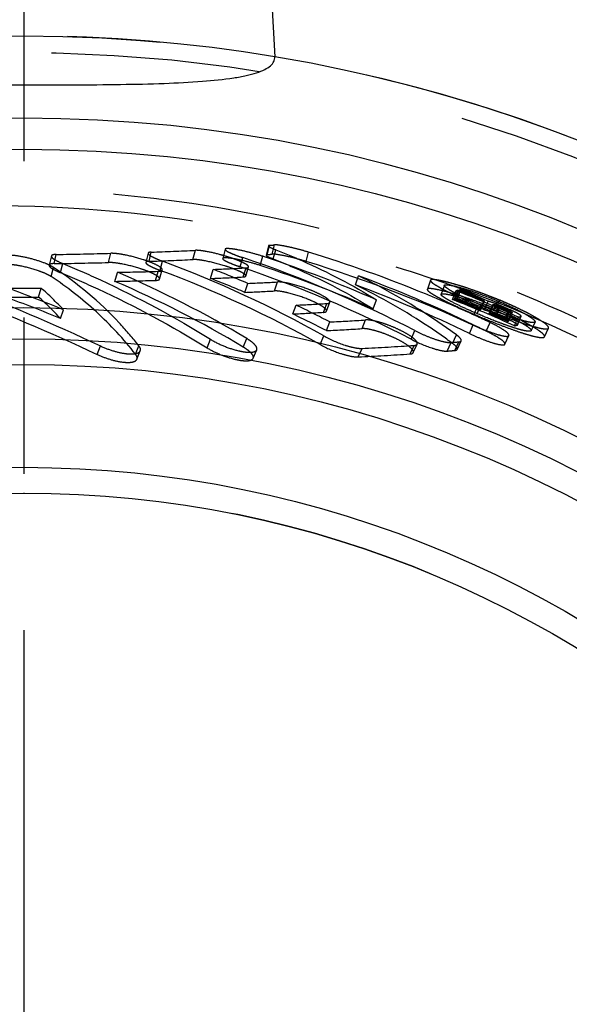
# Model space of a CAD drawing. Header units: millimetres. Extents: x 410 to 590, y 440 to 560.
# Tile 5 of 6: x 537 to 555, y 509 to 540. Entities that reach past the tile are written whole.
import ezdxf

# ---------------------------------------------------------------- set-up
doc = ezdxf.new("R2010")
doc.units = ezdxf.units.MM
doc.header["$LTSCALE"] = 65.185185
doc.linetypes.add('CENTER', pattern=[0.6, 0.375, -0.075, 0.075, -0.075])
doc.linetypes.add('HIDDEN', pattern=[0.2, 0.1, -0.1])
for name, color, linetype in [('ACHSEN_S', 7, 'CONTINUOUS'), ('KOERPER', 7, 'CONTINUOUS'), ('KONST.EL_MIT_GEO', 7, 'CONTINUOUS')]:
    doc.layers.add(name, color=color, linetype=linetype)

msp = doc.modelspace()

# ---------------------------------------------------------------- linework, layer by layer
at = {"layer": 'ACHSEN_S', "color": 2, "linetype": 'CENTER'}
msp.add_line((537.5, 560.263), (537.5, 439.738), dxfattribs=at)
at = {"layer": 'KOERPER', "color": 7, "linetype": 'Continuous'}
msp.add_line((544.5, 555.263), (545.348, 539.085), dxfattribs=at)
at = {"layer": 'KOERPER', "color": 8, "linetype": 'HIDDEN'}
for radius, start, end in [(47.5, 80.4901, 99.5099), (33.2, 270, 90)]:
    msp.add_arc((537.5, 492.238), radius, start, end, dxfattribs=at)
at = {"layer": 'KOERPER', "color": 7, "linetype": 'Continuous'}
msp.add_arc((537.5, 492.238), 47.5, 99.5099, 80.4901, dxfattribs=at)
for points, knots in [([(529.652, 539.085), (529.65, 539.035), (529.673, 538.927), (529.792, 538.789), (529.98, 538.674), (530.236, 538.575), (530.562, 538.49), (531.125, 538.388), (531.981, 538.304), (533.161, 538.246), (534.51, 538.217), (535.975, 538.205), (536.985, 538.203), (537.5, 538.203)], [0, 0, 0, 0, 0.01828, 0.039045, 0.065474, 0.099105, 0.140504, 0.189745, 0.310657, 0.45812, 0.626619, 0.809612, 1, 1, 1, 1]), ([(537.5, 538.203), (538.015, 538.203), (539.025, 538.205), (540.49, 538.217), (541.839, 538.246), (543.019, 538.304), (543.875, 538.388), (544.438, 538.49), (544.764, 538.575), (545.02, 538.674), (545.208, 538.789), (545.327, 538.927), (545.35, 539.035), (545.348, 539.085)], [0, 0, 0, 0, 0.190392, 0.373386, 0.541886, 0.689348, 0.810258, 0.859498, 0.900896, 0.934527, 0.960956, 0.98172, 1, 1, 1, 1])]:
    msp.add_open_spline(points, degree=3, knots=knots, dxfattribs=at)
at = {"layer": 'KONST.EL_MIT_GEO', "color": 8, "linetype": 'HIDDEN'}
for p, q in [((545.263, 532.911), (545.338, 533.2)), ((538.45, 532.614), (538.519, 532.901)), ((540.155, 532.649), (540.226, 532.937)), ((541.391, 532.942), (541.318, 532.654)), ((541.417, 532.687), (541.489, 532.974)), ((542.792, 532.743), (542.866, 533.031)), ((543.795, 533.064), (543.72, 532.776)), ((545.154, 533.172), (545.079, 532.883)), ((545.111, 532.896), (545.185, 533.185)), ((545.299, 532.761), (545.377, 533.049)), ((546.325, 532.685), (546.405, 532.972)), ((538.365, 532.854), (538.296, 532.566)), ((538.648, 532.333), (538.721, 532.618)), ((541.763, 532.405), (541.84, 532.69)), ((544.265, 532.516), (544.345, 532.803)), ((544.891, 532.557), (544.97, 532.844)), ((545.056, 532.816), (544.97, 532.844)), ((538.359, 532.209), (538.433, 532.494)), ((540.35, 532.059), (540.43, 532.342)), ((541.621, 532.09), (541.703, 532.373)), ((541.749, 532.133), (541.83, 532.416)), ((543.343, 532.149), (543.427, 532.433)), ((544.365, 532.197), (544.45, 532.481)), ((544.442, 532.226), (544.527, 532.51)), ((544.416, 531.715), (544.508, 531.995)), ((545.341, 531.76), (545.433, 532.041)), ((547.868, 531.952), (547.962, 532.234)), ((550.218, 532.093), (550.117, 531.811)), ((537.963, 531.569), (538.043, 531.849)), ((550.649, 531.937), (550.545, 531.656)), ((550.908, 531.49), (551.014, 531.769)), ((550.961, 531.502), (551.067, 531.781)), ((551.01, 531.514), (551.116, 531.793)), ((551.02, 531.77), (551.014, 531.769)), ((551.06, 531.526), (551.166, 531.805)), ((551.109, 531.764), (551.067, 531.781)), ((551.144, 531.751), (551.109, 531.764)), ((546.873, 531.09), (546.976, 531.367)), ((546.964, 531.128), (547.066, 531.404)), ((548.426, 531.202), (548.531, 531.479)), ((551.522, 531.598), (551.431, 531.635)), ((551.773, 531.172), (551.885, 531.449)), ((551.789, 531.176), (551.901, 531.452)), ((551.885, 531.449), (551.846, 531.465)), ((551.9, 531.163), (552.013, 531.439)), ((552.013, 531.439), (551.919, 531.481)), ((552.196, 531.176), (552.309, 531.453)), ((552.258, 531.196), (552.371, 531.473)), ((538.655, 530.898), (538.743, 531.173)), ((545.913, 531.039), (546.015, 531.315)), ((551.579, 531.029), (551.692, 531.305)), ((551.674, 531.048), (551.787, 531.324)), ((551.837, 531.302), (551.825, 531.308)), ((552.05, 531.055), (552.163, 531.331)), ((552.076, 531.061), (552.19, 531.337)), ((552.228, 531.303), (552.163, 531.331)), ((552.239, 531.009), (552.353, 531.285)), ((552.289, 531.022), (552.404, 531.298)), ((552.539, 530.879), (552.656, 531.153)), ((552.612, 531.136), (552.548, 531.164)), ((552.59, 530.892), (552.707, 531.167)), ((552.676, 531.108), (552.612, 531.136)), ((552.622, 530.805), (552.74, 531.08)), ((552.65, 530.812), (552.767, 531.086)), ((552.74, 531.08), (552.676, 531.108)), ((552.769, 531.088), (552.767, 531.086)), ((546.961, 530.518), (547.07, 530.79)), ((548.079, 530.581), (548.189, 530.853)), ((551.957, 530.501), (552.076, 530.773)), ((552.652, 530.814), (552.65, 530.812)), ((552.717, 530.957), (552.699, 530.963)), ((552.842, 530.669), (552.961, 530.942)), ((552.925, 530.689), (553.044, 530.962)), ((552.932, 530.694), (553.051, 530.967)), ((553.36, 530.516), (553.482, 530.788)), ((549.609, 530.249), (549.726, 530.52)), ((551.434, 530.429), (551.553, 530.701)), ((553.778, 530.327), (553.903, 530.598)), ((543.236, 529.978), (543.342, 530.246)), ((544.365, 530.003), (544.472, 530.271)), ((546.767, 530.084), (546.88, 530.352)), ((550.741, 529.878), (550.864, 530.145)), ((550.906, 530.117), (551.027, 530.386)), ((550.979, 529.899), (551.102, 530.167)), ((551.05, 529.932), (551.173, 530.2)), ((552.542, 530.093), (552.666, 530.362)), ((539.802, 529.772), (539.901, 530.039)), ((540.996, 529.779), (541.098, 530.046)), ((541.041, 529.625), (541.143, 529.89)), ((541.098, 530.046), (541.064, 530.089)), ((544.673, 529.654), (544.784, 529.92)), ((547.958, 529.695), (548.076, 529.962)), ((549.579, 529.789), (549.7, 530.056)), ((549.678, 529.832), (549.799, 530.099))]:
    msp.add_line(p, q, dxfattribs=at)
msp.add_circle((537.5, 492.238), 47.5, dxfattribs=at)
at = {"layer": 'KONST.EL_MIT_GEO', "color": 7, "linetype": 'Continuous'}
for radius in [44.936, 43.954, 39, 38.025, 37.221, 34.004, 33.2]:
    msp.add_circle((537.5, 492.238), radius, dxfattribs=at)
at = {"layer": 'KONST.EL_MIT_GEO', "color": 8, "linetype": 'HIDDEN'}
for centre, radius, start, end in [((537.5, 492.238), 46.964, 218.3056, 141.6944), ((542.701, 559.667), 26.598, 275.3599, 275.6902), ((535.611, 713.968), 181.09, 270.91993, 271.46016), ((538.072, 633.624), 100.708, 271.94452, 272.72843), ((541.992, 526.759), 6.354, 73.9951, 74.9233), ((542.62, 559.637), 26.857, 275.3212, 275.6482), ((534.19, 493.07), 41.731, 67.6505, 72.9789), ((535.544, 714.573), 181.982, 270.91489, 271.45161), ((539.928, 528.687), 4.256, 70.7522, 72.0137), ((537.999, 633.962), 101.333, 271.93305, 272.71129), ((529.591, 499.683), 35.207, 60.589, 69.6394), ((531.926, 496.05), 38.794, 62.6881, 71.3293), ((532.577, 495.184), 39.646, 66.2727, 71.6546), ((534.102, 492.797), 41.718, 64.6598, 72.963), ((537.582, 531.069), 1.661, 63.3291, 64.5137), ((536.911, 702.64), 170.334, 271.1836, 271.61187), ((527.473, 502.063), 32.935, 58.9249, 66.8329), ((529.599, 499.623), 34.965, 60.5942, 69.6429), ((539.474, 626.849), 94.498, 272.39739, 273.0181), ((530.457, 498.865), 35.987, 67.0179, 68.8742), ((531.933, 496.014), 38.53, 62.6925, 71.333), ((532.587, 495.161), 39.367, 66.2765, 71.7883), ((536.835, 703.127), 171.104, 271.17704, 271.60276), ((527.484, 501.988), 32.708, 58.9282, 66.836), ((539.391, 627.101), 95.034, 272.38333, 272.99986), ((530.463, 498.807), 35.744, 67.0217, 68.8776), ((540.572, 620.68), 88.772, 272.54126, 273.13928), ((533.51, 493.403), 41.433, 64.1846, 69.5863), ((548.344, 522.914), 9.43, 72.9208, 74.4804), ((536.129, 819.142), 287.299, 270.17806, 270.38183), ((516.718, 477.245), 58.251, 67.78438, 69.60169), ((531.372, 524.25), 10.112, 43.2073, 48.7227), ((540.482, 620.876), 89.248, 272.52674, 273.12082), ((533.516, 493.382), 41.153, 64.189, 69.59), ((534.025, 492.663), 42.169, 66.5023, 67.6545), ((551.86, 533.542), 2.038, 237.9957, 239.8815), ((552.391, 534.454), 3.093, 239.8541, 241.2646), ((553.091, 535.73), 4.548, 241.2587, 242.4348), ((553.857, 537.19), 6.198, 242.409, 243.064), ((535.082, 491.56), 43.25, 65.5812, 68.3845), ((549.671, 537.778), 6.158, 282.6526, 282.822), ((549.73, 537.521), 5.893, 282.8211, 283.1118), ((554.273, 538.007), 7.114, 243.0519, 243.1859), ((547.939, 521.581), 10.823, 72.7191, 72.9384), ((549.956, 536.576), 4.922, 283.6351, 284.2388), ((536.651, 497.338), 37.368, 65.9137, 67.226), ((535.207, 491.618), 43.181, 67.9309, 68.3409), ((547.716, 520.869), 11.569, 72.2405, 72.7165), ((536.695, 497.17), 37.537, 66.0731, 67.3244), ((547.369, 519.785), 12.708, 71.5901, 72.2387), ((546.847, 518.226), 14.351, 70.3849, 71.5775), ((546.582, 517.482), 15.141, 69.8028, 70.3885), ((546.519, 517.307), 15.327, 68.6672, 69.8052), ((536.051, 819.854), 288.291, 270.17713, 270.37983), ((516.762, 477.207), 57.983, 67.81639, 69.63176), ((531.355, 524.068), 9.996, 43.0934, 48.6224), ((541.752, 619.923), 88.71, 272.7546, 273.37596), ((549.59, 537.436), 6.09, 282.4961, 283.0065), ((535.086, 491.553), 42.957, 65.5849, 68.3878), ((535.199, 491.583), 42.918, 67.284, 68.4545), ((549.845, 536.355), 4.979, 283.527, 284.1242), ((536.649, 497.314), 37.092, 65.91, 67.2226), ((536.694, 497.148), 37.259, 65.9131, 67.3211), ((557.912, 545.602), 15.537, 245.0223, 246.3284), ((535.188, 491.572), 43.231, 67.5408, 67.8009), ((557.983, 545.761), 15.711, 246.3237, 246.7735), ((535.179, 491.549), 43.256, 67.3363, 67.5408), ((550.573, 536.892), 5.599, 283.5448, 283.7167), ((546.719, 517.819), 14.777, 68.0886, 68.6682), ((547.04, 518.615), 13.919, 67.4794, 68.09), ((550.845, 527.656), 3.961, 66.8319, 68.9914), ((547.248, 519.096), 13.396, 67.0935, 67.5147), ((547.237, 519.07), 13.424, 66.8867, 67.0937), ((547.289, 519.192), 13.291, 66.2612, 66.8879), ((547.491, 519.65), 12.79, 65.6184, 66.2629), ((541.653, 620.077), 89.139, 272.73934, 273.3568), ((529.984, 497.817), 37.136, 62.6071, 64.4253), ((533.951, 492.491), 42.356, 65.3319, 66.5023), ((550.457, 536.676), 5.659, 283.4416, 283.6117), ((557.761, 545.203), 15.11, 246.7133, 246.8673), ((558.119, 546.044), 16.024, 246.9177, 247.1601), ((558.537, 547.036), 17.101, 247.1615, 247.5751), ((558.914, 547.949), 18.089, 247.5739, 247.97), ((550.736, 536.49), 5.591, 283.5833, 283.8652), ((535.143, 491.449), 43.063, 66.0526, 66.8838), ((558.629, 547.237), 17.321, 247.961, 248.6675), ((550.854, 536.706), 5.533, 283.6866, 283.9715), ((535.147, 491.473), 43.338, 66.5108, 66.788), ((558.086, 545.852), 15.834, 248.6747, 248.8345), ((535.219, 491.407), 43.404, 66.3121, 66.7479), ((557.642, 544.703), 14.602, 248.8297, 249.3278), ((535.297, 491.361), 43.447, 66.3777, 66.8126), ((535.137, 491.451), 43.362, 66.3261, 66.5109), ((551.251, 527.838), 3.634, 65.659, 66.3811), ((551.409, 536.43), 5.514, 283.9745, 284.2646), ((547.821, 520.377), 11.992, 64.9333, 65.6197), ((529.993, 497.767), 36.885, 62.6115, 64.4295), ((542.984, 612.361), 81.674, 272.86726, 273.6538), ((533.899, 492.378), 42.481, 64.6663, 65.3321), ((535.223, 491.401), 43.109, 66.3159, 66.7513), ((535.301, 491.355), 43.152, 66.3807, 66.816), ((557.004, 543.012), 12.795, 249.3268, 249.8822), ((556.426, 541.434), 11.115, 249.8823, 250.404), ((551.287, 536.213), 5.57, 283.8708, 284.1581), ((555.717, 539.432), 8.991, 250.5089, 251.2433), ((555.158, 537.785), 7.251, 251.2414, 252.1075), ((554.749, 536.519), 5.921, 252.1106, 252.8762), ((551.607, 536.564), 5.783, 283.549, 284.3926), ((542.879, 612.469), 82.053, 272.85178, 273.63345), ((551.483, 536.349), 5.84, 283.4506, 284.2861), ((546.732, 577.302), 47.337, 275.008, 275.2973), ((543.783, 618.392), 88.534, 272.77917, 273.83184), ((546.611, 577.275), 47.577, 274.98, 275.2675), ((543.67, 618.49), 88.898, 272.76475, 273.81125)]:
    msp.add_arc(centre, radius, start, end, dxfattribs=at)
for points, knots in [([(504.405, 522.292), (505.992, 523.687), (509.314, 526.335), (514.753, 529.684), (520.606, 532.302), (526.773, 534.1), (533.14, 535.016), (539.578, 535.011), (545.95, 534.072), (552.118, 532.209), (557.945, 529.455), (563.299, 525.866), (568.057, 521.517), (572.112, 516.505), (575.368, 510.94), (577.749, 504.949), (579.201, 498.667), (579.688, 492.238), (579.201, 485.809), (577.749, 479.527), (575.368, 473.535), (572.112, 467.97), (568.058, 462.958), (563.299, 458.61), (557.945, 455.02), (552.119, 452.267), (545.951, 450.403), (539.578, 449.464), (533.141, 449.459), (526.773, 450.375), (520.606, 452.173), (514.753, 454.791), (509.314, 458.14), (505.992, 460.788), (504.405, 462.183)], [0, 0, 0, 0, 0.030904, 0.061992, 0.093168, 0.124393, 0.15565, 0.186929, 0.218219, 0.249518, 0.280821, 0.312128, 0.343437, 0.374748, 0.40606, 0.437373, 0.468686, 0.499999, 0.531312, 0.562626, 0.593938, 0.62525, 0.656561, 0.68787, 0.719177, 0.75048, 0.781779, 0.813069, 0.844348, 0.875606, 0.906832, 0.938008, 0.969096, 1, 1, 1, 1]), ([(536.286, 534.437), (539.06, 534.439), (543.236, 534.046), (548.635, 532.735), (553.884, 530.908), (560.075, 527.678), (566.6, 522.432), (571.973, 516.007), (575.977, 508.651), (578.452, 500.649), (579.299, 492.316), (578.483, 483.98), (576.038, 475.97), (572.061, 468.598), (566.713, 462.154), (560.206, 456.883), (554.027, 453.63), (548.785, 451.785), (543.391, 450.454), (539.216, 450.046), (536.443, 450.038)], [0, 0, 0, 0, 0.062483, 0.093763, 0.125044, 0.187534, 0.250025, 0.312518, 0.375012, 0.437506, 0.5, 0.562494, 0.624988, 0.687481, 0.749974, 0.812466, 0.874956, 0.906237, 0.937517, 1, 1, 1, 1]), ([(546.405, 532.972), (546.296, 533.006), (546.081, 533.066), (545.777, 533.14), (545.532, 533.184), (545.39, 533.205), (545.338, 533.2)], [0, 0, 0, 0, 0.312942, 0.612913, 0.855673, 1, 1, 1, 1]), ([(538.519, 532.901), (538.482, 532.901), (538.43, 532.9), (538.37, 532.872), (538.365, 532.854)], [0, 0, 0, 0, 0.666574, 1, 1, 1, 1]), ([(541.242, 532.735), (541.058, 532.795), (540.786, 532.867), (540.445, 532.925), (540.292, 532.938), (540.226, 532.937)], [0, 0, 0, 0, 0.558668, 0.809599, 1, 1, 1, 1]), ([(541.391, 532.942), (541.387, 532.925), (541.433, 532.876), (541.519, 532.828), (541.665, 532.757), (541.777, 532.714), (541.84, 532.69)], [0, 0, 0, 0, 0.099451, 0.307538, 0.614418, 1, 1, 1, 1]), ([(541.489, 532.974), (541.466, 532.974), (541.432, 532.973), (541.394, 532.953), (541.391, 532.942)], [0, 0, 0, 0, 0.663254, 1, 1, 1, 1]), ([(543.645, 532.894), (543.494, 532.935), (543.28, 532.985), (543.019, 533.024), (542.911, 533.033), (542.866, 533.031)], [0, 0, 0, 0, 0.591221, 0.829685, 1, 1, 1, 1]), ([(543.795, 533.064), (543.793, 533.057), (543.804, 533.038), (543.853, 533.002), (543.961, 532.947), (544.134, 532.877), (544.27, 532.828), (544.345, 532.803)], [0, 0, 0, 0, 0.032672, 0.09229, 0.301206, 0.613336, 1, 1, 1, 1]), ([(544.97, 532.844), (544.841, 532.886), (544.585, 532.96), (544.272, 533.033), (544.049, 533.071), (543.922, 533.084), (543.847, 533.087), (543.798, 533.076), (543.795, 533.064)], [0, 0, 0, 0, 0.337515, 0.661396, 0.796369, 0.901773, 0.969921, 1, 1, 1, 1]), ([(545.111, 532.896), (545.106, 532.896), (545.095, 532.894), (545.08, 532.89), (545.079, 532.883)], [0, 0, 0, 0, 0.376065, 1, 1, 1, 1]), ([(545.154, 533.172), (545.152, 533.165), (545.174, 533.143), (545.215, 533.12), (545.288, 533.085), (545.344, 533.062), (545.377, 533.049)], [0, 0, 0, 0, 0.090635, 0.289849, 0.597601, 1, 1, 1, 1]), ([(545.185, 533.185), (545.181, 533.185), (545.17, 533.183), (545.156, 533.179), (545.154, 533.172)], [0, 0, 0, 0, 0.372454, 1, 1, 1, 1]), ([(546.325, 532.685), (546.211, 532.72), (545.988, 532.782), (545.68, 532.856), (545.441, 532.897), (545.31, 532.915), (545.263, 532.911)], [0, 0, 0, 0, 0.32866, 0.638804, 0.871414, 1, 1, 1, 1]), ([(545.377, 533.049), (545.658, 532.939), (546.742, 532.486), (547.788, 531.939), (548.531, 531.479)], [0, 0, 0, 0, 0.256717, 1, 1, 1, 1]), ([(538.359, 532.209), (538.306, 532.244), (538.176, 532.309), (537.863, 532.431), (537.512, 532.522), (537.169, 532.582), (536.96, 532.596), (536.828, 532.595), (536.751, 532.562), (536.746, 532.541)], [0, 0, 0, 0, 0.111999, 0.25635, 0.596397, 0.751649, 0.878124, 0.960712, 1, 1, 1, 1]), ([(538.195, 532.614), (538.061, 532.669), (537.774, 532.761), (537.364, 532.854), (537.046, 532.886), (536.875, 532.876), (536.817, 532.846), (536.813, 532.828)], [0, 0, 0, 0, 0.30381, 0.628882, 0.885079, 0.960736, 1, 1, 1, 1]), ([(538.45, 532.614), (538.414, 532.614), (538.362, 532.613), (538.3, 532.585), (538.296, 532.566)], [0, 0, 0, 0, 0.653636, 1, 1, 1, 1]), ([(538.365, 532.854), (538.361, 532.838), (538.391, 532.791), (538.509, 532.713), (538.629, 532.655), (538.721, 532.618)], [0, 0, 0, 0, 0.11266, 0.319655, 1, 1, 1, 1]), ([(538.721, 532.618), (539.117, 532.455), (540.705, 531.763), (542.234, 530.935), (543.342, 530.246)], [0, 0, 0, 0, 0.247187, 1, 1, 1, 1]), ([(541.749, 532.133), (541.756, 532.156), (541.694, 532.223), (541.575, 532.288), (541.375, 532.38), (541.036, 532.496), (540.678, 532.588), (540.349, 532.64), (540.212, 532.651), (540.155, 532.649)], [0, 0, 0, 0, 0.041622, 0.128278, 0.256874, 0.416904, 0.759549, 0.89976, 1, 1, 1, 1]), ([(541.318, 532.654), (541.314, 532.638), (541.357, 532.59), (541.444, 532.542), (541.588, 532.471), (541.7, 532.428), (541.763, 532.405)], [0, 0, 0, 0, 0.09596, 0.301065, 0.615685, 1, 1, 1, 1]), ([(541.417, 532.687), (541.393, 532.686), (541.359, 532.685), (541.321, 532.666), (541.318, 532.654)], [0, 0, 0, 0, 0.65417, 1, 1, 1, 1]), ([(541.495, 532.643), (541.482, 532.649), (541.428, 532.67), (541.373, 532.691), (541.331, 532.705)], [0, 0, 0, 0, 0.23854, 1, 1, 1, 1]), ([(541.83, 532.416), (541.834, 532.431), (541.808, 532.476), (541.697, 532.553), (541.583, 532.607), (541.495, 532.643)], [0, 0, 0, 0, 0.111785, 0.316339, 1, 1, 1, 1]), ([(544.442, 532.226), (544.449, 532.248), (544.372, 532.311), (544.249, 532.374), (544.03, 532.466), (543.673, 532.583), (543.303, 532.679), (542.974, 532.733), (542.844, 532.745), (542.792, 532.743)], [0, 0, 0, 0, 0.039215, 0.129486, 0.264544, 0.430276, 0.777479, 0.911983, 1, 1, 1, 1]), ([(543.72, 532.776), (543.716, 532.759), (543.778, 532.714), (543.876, 532.664), (544.055, 532.59), (544.19, 532.542), (544.265, 532.516)], [0, 0, 0, 0, 0.082971, 0.288336, 0.609296, 1, 1, 1, 1]), ([(544.891, 532.557), (544.759, 532.6), (544.499, 532.675), (544.182, 532.748), (543.961, 532.785), (543.839, 532.796), (543.767, 532.798), (543.723, 532.786), (543.72, 532.776)], [0, 0, 0, 0, 0.34653, 0.673986, 0.806569, 0.90906, 0.972304, 1, 1, 1, 1]), ([(544.1, 532.752), (544.073, 532.762), (543.955, 532.803), (543.836, 532.84), (543.744, 532.867)], [0, 0, 0, 0, 0.236676, 1, 1, 1, 1]), ([(544.527, 532.51), (544.531, 532.526), (544.489, 532.573), (544.408, 532.62), (544.269, 532.688), (544.161, 532.729), (544.1, 532.752)], [0, 0, 0, 0, 0.097535, 0.302654, 0.611448, 1, 1, 1, 1]), ([(545.079, 532.883), (545.077, 532.876), (545.097, 532.855), (545.137, 532.833), (545.209, 532.797), (545.266, 532.774), (545.299, 532.761)], [0, 0, 0, 0, 0.08526, 0.274558, 0.577749, 1, 1, 1, 1]), ([(545.299, 532.761), (545.575, 532.653), (546.65, 532.204), (547.687, 531.661), (548.426, 531.202)], [0, 0, 0, 0, 0.254243, 1, 1, 1, 1]), ([(533.902, 532.473), (534.405, 532.303), (536.438, 531.577), (538.428, 530.733), (539.901, 530.039)], [0, 0, 0, 0, 0.245746, 1, 1, 1, 1]), ([(538.296, 532.566), (538.292, 532.551), (538.32, 532.506), (538.437, 532.427), (538.556, 532.37), (538.648, 532.333)], [0, 0, 0, 0, 0.109577, 0.315535, 1, 1, 1, 1]), ([(538.433, 532.494), (538.426, 532.499), (538.391, 532.52), (538.356, 532.539), (538.328, 532.553)], [0, 0, 0, 0, 0.226145, 1, 1, 1, 1]), ([(541.064, 530.089), (540.88, 530.321), (540.103, 531.224), (539.18, 532.001), (538.433, 532.494)], [0, 0, 0, 0, 0.248697, 1, 1, 1, 1]), ([(538.648, 532.333), (539.041, 532.171), (540.618, 531.484), (542.136, 530.661), (543.236, 529.978)], [0, 0, 0, 0, 0.247194, 1, 1, 1, 1]), ([(541.703, 532.373), (541.733, 532.374), (541.777, 532.375), (541.826, 532.401), (541.83, 532.416)], [0, 0, 0, 0, 0.652159, 1, 1, 1, 1]), ([(544.45, 532.481), (544.468, 532.482), (544.495, 532.484), (544.524, 532.5), (544.527, 532.51)], [0, 0, 0, 0, 0.646312, 1, 1, 1, 1]), ([(533.835, 532.189), (534.328, 532.022), (536.351, 531.302), (538.331, 530.464), (539.802, 529.772)], [0, 0, 0, 0, 0.242508, 1, 1, 1, 1]), ([(540.996, 529.779), (540.625, 530.252), (539.808, 531.138), (538.858, 531.879), (538.359, 532.209)], [0, 0, 0, 0, 0.501091, 1, 1, 1, 1]), ([(541.621, 532.09), (541.651, 532.091), (541.695, 532.092), (541.745, 532.117), (541.749, 532.133)], [0, 0, 0, 0, 0.644453, 1, 1, 1, 1]), ([(544.365, 532.197), (544.375, 532.198), (544.401, 532.2), (544.437, 532.209), (544.442, 532.226)], [0, 0, 0, 0, 0.371239, 1, 1, 1, 1]), ([(547.066, 531.404), (547.075, 531.428), (547.015, 531.506), (546.89, 531.585), (546.683, 531.697), (546.335, 531.841), (545.97, 531.959), (545.634, 532.028), (545.492, 532.044), (545.433, 532.041)], [0, 0, 0, 0, 0.042517, 0.132092, 0.264757, 0.426322, 0.763529, 0.902114, 1, 1, 1, 1]), ([(551.027, 530.386), (550.792, 530.559), (549.814, 531.245), (548.773, 531.839), (547.962, 532.234)], [0, 0, 0, 0, 0.244598, 1, 1, 1, 1]), ([(550.218, 532.093), (550.213, 532.079), (550.246, 532.033), (550.318, 531.981), (550.446, 531.9), (550.62, 531.805), (550.84, 531.694), (551.2, 531.522), (551.489, 531.392), (551.692, 531.305)], [0, 0, 0, 0, 0.026249, 0.082038, 0.170032, 0.289107, 0.436405, 0.607309, 1, 1, 1, 1]), ([(550.868, 532), (550.78, 532.024), (550.627, 532.064), (550.421, 532.104), (550.304, 532.119), (550.224, 532.111), (550.218, 532.093)], [0, 0, 0, 0, 0.410098, 0.718035, 0.913994, 1, 1, 1, 1]), ([(546.964, 531.128), (546.973, 531.152), (546.91, 531.231), (546.787, 531.309), (546.582, 531.419), (546.237, 531.562), (545.872, 531.68), (545.536, 531.748), (545.397, 531.763), (545.341, 531.76)], [0, 0, 0, 0, 0.044009, 0.134505, 0.265453, 0.424046, 0.766201, 0.90577, 1, 1, 1, 1]), ([(550.906, 530.117), (550.67, 530.291), (549.701, 530.972), (548.668, 531.561), (547.868, 531.952)], [0, 0, 0, 0, 0.247374, 1, 1, 1, 1]), ([(550.117, 531.811), (550.112, 531.796), (550.15, 531.748), (550.227, 531.693), (550.362, 531.609), (550.54, 531.513), (550.762, 531.402), (551.111, 531.236), (551.388, 531.112), (551.579, 531.029)], [0, 0, 0, 0, 0.028333, 0.089508, 0.183312, 0.30602, 0.45521, 0.62721, 1, 1, 1, 1]), ([(552.258, 531.196), (552.013, 531.297), (551.646, 531.438), (551.166, 531.601), (550.838, 531.7), (550.562, 531.775), (550.337, 531.82), (550.211, 531.837), (550.124, 531.83), (550.117, 531.811)], [0, 0, 0, 0, 0.353753, 0.524334, 0.677986, 0.809555, 0.910059, 0.973011, 1, 1, 1, 1]), ([(550.545, 531.656), (550.551, 531.671), (550.617, 531.677), (550.716, 531.663), (550.889, 531.628), (551.103, 531.569), (551.356, 531.491), (551.726, 531.363), (552.008, 531.254), (552.196, 531.176)], [0, 0, 0, 0, 0.02717, 0.090046, 0.190813, 0.323065, 0.476755, 0.647572, 1, 1, 1, 1]), ([(550.78, 531.814), (550.744, 531.836), (550.701, 531.865), (550.642, 531.92), (550.649, 531.937)], [0, 0, 0, 0, 0.701879, 1, 1, 1, 1]), ([(550.649, 531.937), (550.654, 531.951), (550.717, 531.958), (550.81, 531.945), (550.973, 531.913), (551.178, 531.857), (551.427, 531.781), (551.811, 531.651), (552.108, 531.537), (552.309, 531.453)], [0, 0, 0, 0, 0.026076, 0.085395, 0.178635, 0.302852, 0.453791, 0.625229, 1, 1, 1, 1]), ([(546.976, 531.367), (546.987, 531.367), (547.019, 531.371), (547.059, 531.384), (547.066, 531.404)], [0, 0, 0, 0, 0.352426, 1, 1, 1, 1]), ([(551.674, 531.048), (551.527, 531.111), (551.255, 531.233), (550.937, 531.387), (550.734, 531.497), (550.63, 531.563), (550.571, 531.606), (550.541, 531.645), (550.545, 531.656)], [0, 0, 0, 0, 0.370742, 0.692174, 0.815409, 0.909471, 0.971127, 1, 1, 1, 1]), ([(551.351, 531.519), (551.326, 531.531), (551.229, 531.576), (551.134, 531.622), (551.064, 531.658)], [0, 0, 0, 0, 0.266776, 1, 1, 1, 1]), ([(552.085, 531.418), (552.078, 531.42), (552.054, 531.428), (552.03, 531.435), (552.013, 531.439)], [0, 0, 0, 0, 0.272195, 1, 1, 1, 1]), ([(552.266, 531.354), (552.25, 531.36), (552.19, 531.383), (552.129, 531.404), (552.085, 531.418)], [0, 0, 0, 0, 0.269068, 1, 1, 1, 1]), ([(552.309, 531.453), (552.474, 531.384), (552.77, 531.253), (553.108, 531.081), (553.313, 530.958), (553.411, 530.887), (553.466, 530.84), (553.487, 530.799), (553.482, 530.788)], [0, 0, 0, 0, 0.391872, 0.712184, 0.830957, 0.917882, 0.972767, 1, 1, 1, 1]), ([(546.873, 531.09), (546.885, 531.091), (546.916, 531.094), (546.956, 531.108), (546.964, 531.128)], [0, 0, 0, 0, 0.355066, 1, 1, 1, 1]), ([(553.36, 530.516), (553.352, 530.5), (553.283, 530.493), (553.178, 530.51), (553, 530.552), (552.78, 530.62), (552.521, 530.71), (552.147, 530.851), (551.863, 530.967), (551.674, 531.048)], [0, 0, 0, 0, 0.029215, 0.093282, 0.195076, 0.32851, 0.483802, 0.655049, 1, 1, 1, 1]), ([(551.692, 531.305), (551.961, 531.189), (552.356, 531.026), (552.866, 530.833), (553.197, 530.719), (553.469, 530.636), (553.683, 530.586), (553.811, 530.567), (553.894, 530.578), (553.903, 530.598)], [0, 0, 0, 0, 0.374484, 0.546998, 0.697935, 0.821199, 0.913223, 0.972188, 1, 1, 1, 1]), ([(552.289, 531.022), (552.256, 531.037), (552.128, 531.089), (551.999, 531.137), (551.9, 531.163)], [0, 0, 0, 0, 0.263793, 1, 1, 1, 1]), ([(552.076, 531.061), (552.083, 531.063), (552.103, 531.057), (552.158, 531.043), (552.205, 531.024), (552.239, 531.009)], [0, 0, 0, 0, 0.119692, 0.351982, 1, 1, 1, 1]), ([(552.19, 531.337), (552.196, 531.339), (552.216, 531.334), (552.271, 531.319), (552.319, 531.3), (552.353, 531.285)], [0, 0, 0, 0, 0.115889, 0.34004, 1, 1, 1, 1]), ([(552.196, 531.176), (552.348, 531.113), (552.631, 530.988), (552.96, 530.822), (553.171, 530.699), (553.278, 530.624), (553.34, 530.573), (553.365, 530.529), (553.36, 530.516)], [0, 0, 0, 0, 0.363129, 0.686735, 0.811663, 0.907259, 0.969684, 1, 1, 1, 1]), ([(553.778, 530.327), (553.786, 530.344), (553.754, 530.402), (553.672, 530.469), (553.533, 530.57), (553.256, 530.733), (552.826, 530.951), (552.455, 531.114), (552.258, 531.196)], [0, 0, 0, 0, 0.030406, 0.092984, 0.188886, 0.314482, 0.640158, 1, 1, 1, 1]), ([(552.656, 531.153), (552.672, 531.146), (552.7, 531.133), (552.738, 531.114), (552.757, 531.101), (552.771, 531.091), (552.769, 531.088)], [0, 0, 0, 0, 0.394115, 0.714402, 0.918795, 1, 1, 1, 1]), ([(553.051, 530.967), (553.055, 530.976), (553.02, 531.004), (552.969, 531.039), (552.868, 531.093), (552.792, 531.129), (552.748, 531.148)], [0, 0, 0, 0, 0.080164, 0.281105, 0.598897, 1, 1, 1, 1]), ([(553.268, 531.059), (553.239, 531.074), (553.118, 531.136), (552.996, 531.195), (552.902, 531.239)], [0, 0, 0, 0, 0.236106, 1, 1, 1, 1]), ([(553.903, 530.598), (553.913, 530.618), (553.859, 530.695), (553.744, 530.78), (553.534, 530.918), (553.366, 531.008), (553.268, 531.059)], [0, 0, 0, 0, 0.085739, 0.277317, 0.58475, 1, 1, 1, 1]), ([(549.799, 530.099), (549.811, 530.124), (549.783, 530.182), (549.728, 530.24), (549.62, 530.33), (549.439, 530.445), (549.179, 530.576), (548.895, 530.694), (548.622, 530.785), (548.388, 530.84), (548.247, 530.857), (548.189, 530.853)], [0, 0, 0, 0, 0.045501, 0.08464, 0.13609, 0.270731, 0.435442, 0.609043, 0.771004, 0.904842, 1, 1, 1, 1]), ([(551.579, 531.029), (551.823, 530.924), (552.193, 530.771), (552.679, 530.586), (553.017, 530.467), (553.305, 530.376), (553.538, 530.319), (553.677, 530.296), (553.769, 530.306), (553.778, 530.327)], [0, 0, 0, 0, 0.34242, 0.514127, 0.669627, 0.802962, 0.905315, 0.970207, 1, 1, 1, 1]), ([(552.667, 530.362), (552.676, 530.382), (552.622, 530.455), (552.512, 530.534), (552.317, 530.655), (552.163, 530.732), (552.076, 530.773)], [0, 0, 0, 0, 0.089412, 0.291058, 0.606046, 1, 1, 1, 1]), ([(552.539, 530.879), (552.554, 530.872), (552.581, 530.86), (552.619, 530.841), (552.638, 530.828), (552.653, 530.817), (552.652, 530.814)], [0, 0, 0, 0, 0.37065, 0.691028, 0.911216, 1, 1, 1, 1]), ([(552.932, 530.694), (552.933, 530.697), (552.926, 530.71), (552.896, 530.735), (552.824, 530.78), (552.717, 530.834), (552.634, 530.873), (552.59, 530.892)], [0, 0, 0, 0, 0.029291, 0.090045, 0.314726, 0.639407, 1, 1, 1, 1]), ([(553.482, 530.788), (553.475, 530.774), (553.418, 530.764), (553.329, 530.777), (553.18, 530.808), (553.07, 530.841), (553.006, 530.861)], [0, 0, 0, 0, 0.093119, 0.288314, 0.592383, 1, 1, 1, 1]), ([(553.044, 530.962), (553.046, 530.963), (553.048, 530.964), (553.051, 530.966), (553.051, 530.967)], [0, 0, 0, 0, 0.569432, 1, 1, 1, 1]), ([(549.678, 529.832), (549.69, 529.857), (549.663, 529.915), (549.607, 529.973), (549.499, 530.064), (549.318, 530.177), (549.059, 530.308), (548.778, 530.424), (548.506, 530.514), (548.276, 530.567), (548.137, 530.585), (548.079, 530.581)], [0, 0, 0, 0, 0.045039, 0.08469, 0.137604, 0.273031, 0.436493, 0.611789, 0.772067, 0.904612, 1, 1, 1, 1]), ([(549.726, 530.52), (549.835, 530.463), (550.055, 530.362), (550.371, 530.241), (550.639, 530.167), (550.8, 530.139), (550.864, 530.145)], [0, 0, 0, 0, 0.306117, 0.601297, 0.840722, 1, 1, 1, 1]), ([(551.434, 530.429), (551.552, 530.373), (551.789, 530.268), (552.116, 530.144), (552.362, 530.08), (552.491, 530.066), (552.536, 530.081), (552.542, 530.093)], [0, 0, 0, 0, 0.332207, 0.658016, 0.897258, 0.964821, 1, 1, 1, 1]), ([(551.553, 530.701), (551.682, 530.639), (551.93, 530.53), (552.263, 530.407), (552.498, 530.347), (552.618, 530.336), (552.661, 530.35), (552.667, 530.362)], [0, 0, 0, 0, 0.36318, 0.683882, 0.90312, 0.966242, 1, 1, 1, 1]), ([(552.542, 530.093), (552.552, 530.115), (552.489, 530.193), (552.376, 530.274), (552.183, 530.39), (552.037, 530.464), (551.957, 530.501)], [0, 0, 0, 0, 0.100909, 0.319057, 0.635796, 1, 1, 1, 1]), ([(552.925, 530.689), (552.926, 530.689), (552.929, 530.69), (552.931, 530.693), (552.932, 530.694)], [0, 0, 0, 0, 0.572129, 1, 1, 1, 1]), ([(543.342, 530.246), (543.48, 530.16), (543.776, 530.018), (544.15, 529.895), (544.437, 529.845), (544.612, 529.834), (544.759, 529.862), (544.784, 529.92)], [0, 0, 0, 0, 0.318331, 0.637226, 0.77059, 0.877072, 1, 1, 1, 1]), ([(544.784, 529.92), (544.805, 529.97), (544.732, 530.079), (544.616, 530.178), (544.524, 530.24), (544.472, 530.271)], [0, 0, 0, 0, 0.335937, 0.629139, 1, 1, 1, 1]), ([(546.88, 530.352), (547.09, 530.234), (547.411, 530.095), (547.818, 529.984), (548, 529.958), (548.076, 529.962)], [0, 0, 0, 0, 0.571211, 0.819058, 1, 1, 1, 1]), ([(549.609, 530.249), (549.816, 530.143), (550.125, 530.009), (550.508, 529.9), (550.675, 529.872), (550.741, 529.878)], [0, 0, 0, 0, 0.583163, 0.834723, 1, 1, 1, 1]), ([(551.173, 530.2), (551.184, 530.224), (551.131, 530.31), (551.071, 530.353), (551.027, 530.386)], [0, 0, 0, 0, 0.323386, 1, 1, 1, 1]), ([(551.102, 530.167), (551.111, 530.168), (551.136, 530.171), (551.166, 530.184), (551.173, 530.2)], [0, 0, 0, 0, 0.33085, 1, 1, 1, 1]), ([(539.901, 530.039), (540.034, 529.976), (540.298, 529.877), (540.624, 529.801), (540.859, 529.786), (541.008, 529.795), (541.123, 529.838), (541.144, 529.89)], [0, 0, 0, 0, 0.337297, 0.643735, 0.769421, 0.870834, 1, 1, 1, 1]), ([(541.144, 529.89), (541.148, 529.901), (541.158, 529.957), (541.126, 530.011), (541.098, 530.046)], [0, 0, 0, 0, 0.204646, 1, 1, 1, 1]), ([(543.236, 529.978), (543.363, 529.899), (543.646, 529.761), (544.014, 529.637), (544.304, 529.581), (544.476, 529.571), (544.6, 529.586), (544.662, 529.629), (544.673, 529.654)], [0, 0, 0, 0, 0.290678, 0.613465, 0.755517, 0.867082, 0.946911, 1, 1, 1, 1]), ([(544.673, 529.654), (544.695, 529.707), (544.617, 529.817), (544.501, 529.914), (544.413, 529.974), (544.365, 530.003)], [0, 0, 0, 0, 0.35478, 0.649433, 1, 1, 1, 1]), ([(546.767, 530.084), (546.97, 529.97), (547.286, 529.832), (547.691, 529.72), (547.879, 529.692), (547.958, 529.695)], [0, 0, 0, 0, 0.55277, 0.812162, 1, 1, 1, 1]), ([(549.579, 529.789), (549.592, 529.789), (549.627, 529.793), (549.668, 529.81), (549.678, 529.832)], [0, 0, 0, 0, 0.343907, 1, 1, 1, 1]), ([(549.7, 530.056), (549.712, 530.056), (549.748, 530.06), (549.789, 530.077), (549.799, 530.099)], [0, 0, 0, 0, 0.334637, 1, 1, 1, 1]), ([(551.05, 529.932), (551.061, 529.956), (551.009, 530.042), (550.949, 530.085), (550.906, 530.117)], [0, 0, 0, 0, 0.328348, 1, 1, 1, 1]), ([(550.979, 529.899), (550.988, 529.9), (551.014, 529.903), (551.043, 529.916), (551.05, 529.932)], [0, 0, 0, 0, 0.34088, 1, 1, 1, 1]), ([(539.802, 529.772), (539.927, 529.713), (540.183, 529.616), (540.505, 529.539), (540.747, 529.52), (540.902, 529.529), (541.02, 529.572), (541.041, 529.625)], [0, 0, 0, 0, 0.317676, 0.628987, 0.762589, 0.869595, 1, 1, 1, 1]), ([(541.041, 529.625), (541.045, 529.636), (541.055, 529.692), (541.023, 529.745), (540.996, 529.779)], [0, 0, 0, 0, 0.214351, 1, 1, 1, 1])]:
    msp.add_open_spline(points, degree=3, knots=knots, dxfattribs=at)
msp.add_open_spline([(538.297, 532.568), (538.263, 532.584), (538.229, 532.6), (538.195, 532.614)], degree=3, dxfattribs=at)

doc.saveas('drawing.dxf')
